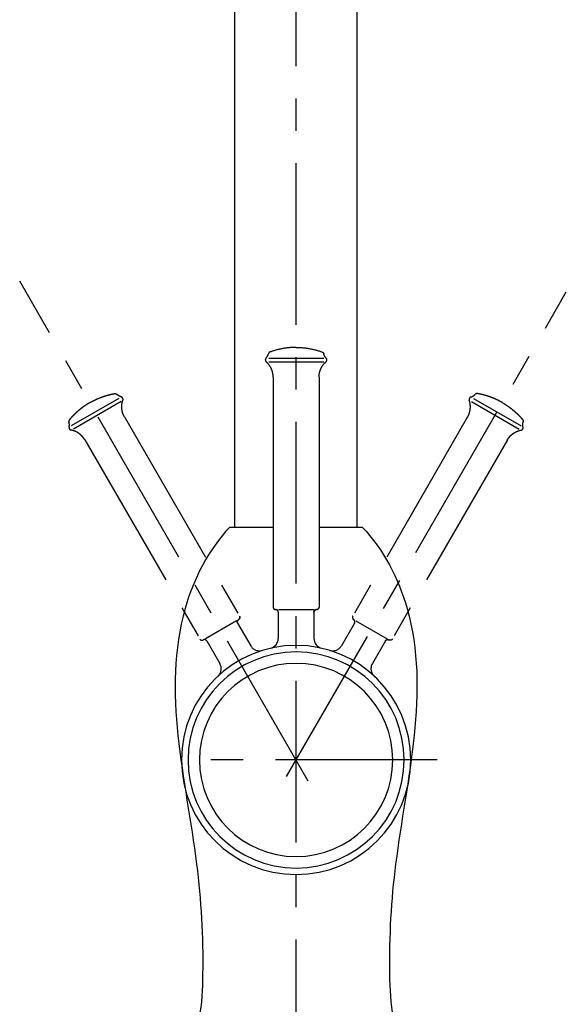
# Model space of a CAD drawing. Header units: millimetres. Extents: x -202 to 359, y -177 to 596.
# Tile 3 of 4: x 236 to 343, y 16 to 209. Entities that reach past the tile are written whole.
import ezdxf

# ---------------------------------------------------------------- set-up
doc = ezdxf.new("R2010")
doc.units = ezdxf.units.MM
doc.linetypes.add('CENTER', pattern=[50.8, 31.75, -6.35, 6.35, -6.35])
doc.linetypes.add('PHANTOM', pattern=[63.5, 31.75, -6.35, 6.35, -6.35, 6.35, -6.35])

msp = doc.modelspace()

# ---------------------------------------------------------------- linework, layer by layer
at = {"color": 7, "linetype": 'CENTER'}
for p, q in [((290, -2.9884), (290, 386.818368)), ((292.400966, 59.841405), (235.741947, 157.977705)), ((288.133139, 60.766502), (343.045863, 155.878131)), ((317.724695, 64), (272.293543, 64))]:
    msp.add_line(p, q, dxfattribs=at)
at = {"color": 7, "linetype": 'CONTINUOUS'}
for p, q in [((278, 109.73), (278, 365.953646)), ((302, 109.73), (302, 365.953646)), ((284.655489, 142.885125), (295.447625, 142.885125)), ((284.655489, 142.167061), (295.447625, 142.167061)), ((285.5, 139.152603), (285.5, 94.015603)), ((294.5, 139.152603), (294.5, 94.015603)), ((277, 109.73), (285.5, 109.73)), ((294.5, 109.73), (303, 109.73)), ((286.5, 93.015603), (286.5, 87.874673)), ((286.520183, 93.515603), (293.571406, 93.515603)), ((293.5, 93.015603), (293.5, 87.874673))]:
    msp.add_line(p, q, dxfattribs=at)
at = {"color": 7, "linetype": 'PHANTOM'}
for p, q in [((245.928955, 129.644266), (255.275219, 135.040334)), ((246.287987, 129.022405), (255.634251, 134.418473)), ((324.455048, 134.366916), (333.801312, 128.970849)), ((324.81408, 134.988778), (334.160344, 129.59271)), ((256.320813, 131.334063), (278.889313, 92.244274)), ((323.679187, 131.334063), (301.110687, 92.244274)), ((248.526584, 126.834063), (271.095084, 87.744274)), ((331.473416, 126.834063), (308.904916, 87.744274)), ((272.228589, 87.821353), (278.335127, 91.346965)), ((278.523288, 90.878249), (281.093753, 86.426073)), ((301.476712, 90.878249), (298.906247, 86.426073)), ((301.744192, 91.30117), (307.85073, 87.775559)), ((272.46111, 87.378249), (275.031575, 82.926073)), ((307.53889, 87.378249), (304.968425, 82.926073))]:
    msp.add_line(p, q, dxfattribs=at)
at = {"color": 7, "linetype": 'CONTINUOUS'}
for centre, radius, start, end in [((286, 94.015603), 0.5, -179.99999, -89.99999), ((286, 93.015603), 0.5, 0, 90), ((294, 93.015603), 0.5, 90, 180), ((294, 94.015603), 0.5, -90, 0), ((284.5, 87.874673), 2, -77.02712, 0), ((295.5, 87.874673), 2, -179.999995, -102.972875), ((290, 64), 22.5, 0, 359.99999), ((290, 64), 21.215792, 0, 359.99999), ((290, 64), 18.964769, 0, 359.99999)]:
    msp.add_arc(centre, radius, start, end, dxfattribs=at)
at = {"color": 7, "linetype": 'CENTER'}
for centre, start, end in [((278.9563, 91.128249), 119.999999, 209.999999), ((278.4563, 91.994274), -60.000001, 29.999999), ((271.528097, 87.994274), -149.999991, -59.999991), ((272.028097, 87.128249), 29.999999, 119.999999)]:
    msp.add_arc(centre, 0.5, start, end, dxfattribs=at)
at = {"color": 7, "linetype": 'PHANTOM'}
for centre, start, end in [((282.825803, 87.426073), -149.999996, -72.972876), ((297.174197, 87.426073), -107.027119, -29.999999), ((273.299524, 81.926073), -47.027121, 29.999999), ((306.700476, 81.926073), 149.999996, 227.027116)]:
    msp.add_arc(centre, 2, start, end, dxfattribs=at)
at = {"color": 7, "linetype": 'CONTINUOUS'}
for points, start_tangent, end_tangent in [([(290, 145), (289.67493, 144.996477), (289.349475, 144.985887), (289.023864, 144.968205), (288.698329, 144.943415), (288.373101, 144.911512), (288.048415, 144.872502), (287.724503, 144.826399), (287.401596, 144.773229), (287.079926, 144.713027), (286.759722, 144.645839), (286.441211, 144.57172), (286.124616, 144.490735), (285.810159, 144.402959), (285.498056, 144.308477), (285.18852, 144.20738), (284.881757, 144.099773)], (-1, 0), (-0.939985, -0.341216)), ([(290, 145), (290.32507, 144.996477), (290.650525, 144.985887), (290.976136, 144.968205), (291.301671, 144.943415), (291.626899, 144.911512), (291.951585, 144.872502), (292.275497, 144.826399), (292.598404, 144.773229), (292.920074, 144.713027), (293.240278, 144.645839), (293.558789, 144.57172), (293.875384, 144.490735), (294.189841, 144.402959), (294.501944, 144.308477), (294.81148, 144.20738), (295.118243, 144.099773)], (1, 0), (0.939985, -0.341216)), ([(284.092409, 142.885125), (284.13402, 142.931102), (284.174321, 142.978511), (284.213239, 143.027296), (284.250706, 143.077395), (284.286657, 143.128744), (284.321031, 143.181272), (284.35377, 143.234907), (284.384824, 143.289571), (284.414144, 143.345184), (284.441689, 143.401664), (284.467421, 143.458923), (284.491309, 143.516876), (284.513328, 143.575433), (284.533457, 143.634503), (284.551683, 143.693998), (284.567997, 143.753824)], (0.682438, 0.730944), (0.248088, 0.968738)), ([(284.881757, 144.099773), (284.868065, 144.094574), (284.854438, 144.088937), (284.840897, 144.08286), (284.827463, 144.076344), (284.814157, 144.06939), (284.800998, 144.062001), (284.788008, 144.05418), (284.775208, 144.045934), (284.762617, 144.037268), (284.750257, 144.02819), (284.738147, 144.018711), (284.726306, 144.008839), (284.714754, 143.998587), (284.703508, 143.987968), (284.692585, 143.976995), (284.682003, 143.965684), (284.671775, 143.95405), (284.661918, 143.942112), (284.652444, 143.929885), (284.643366, 143.917389), (284.634693, 143.904644), (284.626438, 143.891669), (284.618607, 143.878484), (284.611208, 143.865109), (284.604247, 143.851567), (284.597728, 143.837878), (284.591655, 143.824062), (284.586029, 143.810141), (284.580851, 143.796137), (284.576122, 143.782069), (284.571838, 143.767958), (284.567997, 143.753824)], (-0.939985, -0.341216), (-0.248088, -0.968738)), ([(295.118243, 144.099773), (295.131935, 144.094574), (295.145562, 144.088937), (295.159103, 144.08286), (295.172537, 144.076344), (295.185843, 144.06939), (295.199002, 144.062001), (295.211992, 144.05418), (295.224792, 144.045934), (295.237383, 144.037268), (295.249743, 144.02819), (295.261853, 144.018711), (295.273694, 144.008839), (295.285246, 143.998587), (295.296492, 143.987968), (295.307415, 143.976995), (295.317997, 143.965684), (295.328225, 143.95405), (295.338082, 143.942112), (295.347556, 143.929885), (295.356634, 143.917389), (295.365307, 143.904644), (295.373562, 143.891669), (295.381393, 143.878484), (295.388792, 143.865109), (295.395753, 143.851567), (295.402272, 143.837878), (295.408345, 143.824062), (295.413971, 143.810141), (295.419149, 143.796137), (295.423878, 143.782069), (295.428162, 143.767958), (295.432003, 143.753824)], (0.939985, -0.341216), (0.248088, -0.968738)), ([(295.907591, 142.885125), (295.86598, 142.931102), (295.825679, 142.978511), (295.786761, 143.027296), (295.749294, 143.077395), (295.713343, 143.128744), (295.678969, 143.181272), (295.64623, 143.234907), (295.615176, 143.289571), (295.585856, 143.345184), (295.558311, 143.401664), (295.532579, 143.458923), (295.508691, 143.516876), (295.486672, 143.575433), (295.466543, 143.634503), (295.448317, 143.693998), (295.432003, 143.753824)], (-0.682438, 0.730944), (-0.248088, 0.968738)), ([(284.092409, 142.885125), (284.077313, 142.868202), (284.062744, 142.850282), (284.048786, 142.831379), (284.035525, 142.811515), (284.023045, 142.79072), (284.011431, 142.769033), (284.000767, 142.746505), (283.99113, 142.723192), (283.982597, 142.699164), (283.975237, 142.674498), (283.96911, 142.649277), (283.964272, 142.623595), (283.960767, 142.59755), (283.958629, 142.571247), (283.957882, 142.544794), (283.958537, 142.518301), (283.960595, 142.49188), (283.964045, 142.465642), (283.968862, 142.439696), (283.975012, 142.414146), (283.982452, 142.389094), (283.991126, 142.364632), (284.000971, 142.340847), (284.011917, 142.317818), (284.023887, 142.295614), (284.0368, 142.274294), (284.050571, 142.253909), (284.065112, 142.234499), (284.080336, 142.216096), (284.096154, 142.19872), (284.112479, 142.182385), (284.129228, 142.167095)], (-0.682438, -0.730944), (0.753623, -0.657307)), ([(285.5, 139.152603), (285.498654, 139.256361), (285.494589, 139.360599), (285.487766, 139.465212), (285.478153, 139.570093), (285.465723, 139.675134), (285.450455, 139.780223), (285.432332, 139.885246), (285.411345, 139.990088), (285.38749, 140.094634), (285.360769, 140.198767), (285.331193, 140.302369), (285.298775, 140.405324), (285.263537, 140.507516), (285.225508, 140.608828), (285.184721, 140.709148), (285.141216, 140.808364), (285.095041, 140.906364), (285.046247, 141.003043), (284.994893, 141.098297), (284.941041, 141.192024), (284.88476, 141.284128), (284.826124, 141.374516), (284.765211, 141.4631), (284.702103, 141.549797), (284.636886, 141.634527), (284.56965, 141.717217), (284.500489, 141.797799), (284.429498, 141.876211), (284.356776, 141.952394), (284.282422, 142.026299), (284.206538, 142.097879), (284.129228, 142.167095)], (0, 1), (-0.753623, 0.657307)), ([(294.5, 139.152603), (294.501346, 139.256361), (294.505411, 139.360599), (294.512234, 139.465212), (294.521847, 139.570093), (294.534277, 139.675134), (294.549545, 139.780223), (294.567668, 139.885246), (294.588655, 139.990088), (294.61251, 140.094634), (294.639231, 140.198767), (294.668807, 140.302369), (294.701225, 140.405324), (294.736463, 140.507516), (294.774492, 140.608828), (294.815279, 140.709148), (294.858784, 140.808364), (294.904959, 140.906364), (294.953753, 141.003043), (295.005107, 141.098297), (295.058959, 141.192024), (295.11524, 141.284128), (295.173876, 141.374516), (295.234789, 141.4631), (295.297897, 141.549797), (295.363114, 141.634527), (295.43035, 141.717217), (295.499511, 141.797799), (295.570502, 141.876211), (295.643224, 141.952394), (295.717578, 142.026299), (295.793462, 142.097879), (295.870772, 142.167095)], (0, 1), (0.753623, 0.657307)), ([(295.870772, 142.167095), (295.887521, 142.182385), (295.903846, 142.19872), (295.919664, 142.216096), (295.934888, 142.234499), (295.949429, 142.253909), (295.9632, 142.274294), (295.976113, 142.295614), (295.988083, 142.317818), (295.999029, 142.340847), (296.008874, 142.364632), (296.017548, 142.389094), (296.024988, 142.414146), (296.031138, 142.439696), (296.035955, 142.465642), (296.039405, 142.49188), (296.041463, 142.518301), (296.042118, 142.544794), (296.041371, 142.571247), (296.039233, 142.59755), (296.035728, 142.623595), (296.03089, 142.649277), (296.024763, 142.674498), (296.017403, 142.699164), (296.00887, 142.723192), (295.999233, 142.746505), (295.988569, 142.769033), (295.976955, 142.79072), (295.964475, 142.811515), (295.951214, 142.831379), (295.937256, 142.850282), (295.922687, 142.868202), (295.907591, 142.885125)], (0.753623, 0.657307), (-0.682438, 0.730944)), ([(277, 109.73), (268.216517, 93.736375), (270.458977, 43.563819), (271.653227, 21.91365), (267.635456, 6.020296), (265.812689, 4.325017)], (-0.687226, -0.726444), (-0.806382, -0.591395)), ([(303, 109.73), (311.783483, 93.736375), (309.541023, 43.563819), (308.346773, 21.91365), (312.364544, 6.020296), (314.187311, 4.325017)], (0.687226, -0.726444), (0.806382, -0.591395)), ([(285.5, 94.015603), (285.500497, 93.993313), (285.502023, 93.970675), (285.504625, 93.947755), (285.508347, 93.924621), (285.513229, 93.90135), (285.519301, 93.878024), (285.526587, 93.854728), (285.535106, 93.831555), (285.544863, 93.808599), (285.555858, 93.785955), (285.568078, 93.763723), (285.581502, 93.741998), (285.596098, 93.720877), (285.611823, 93.700454), (285.628627, 93.680816), (285.646447, 93.662049), (285.665214, 93.644229), (285.684851, 93.627426), (285.705274, 93.611701), (285.726395, 93.597105), (285.74812, 93.583681), (285.770353, 93.571461), (285.792996, 93.560466), (285.815953, 93.550709), (285.839126, 93.54219), (285.862421, 93.534903), (285.885747, 93.528831), (285.909018, 93.52395), (285.932152, 93.520227), (285.955073, 93.517625), (285.97771, 93.5161), (286, 93.515603)], (0, -1), (1, 0)), ([(286.5, 93.015603), (286.499503, 93.037893), (286.497977, 93.06053), (286.495375, 93.08345), (286.491653, 93.106584), (286.486771, 93.129855), (286.480699, 93.153182), (286.473413, 93.176477), (286.464894, 93.19965), (286.455137, 93.222607), (286.444142, 93.24525), (286.431922, 93.267483), (286.418498, 93.289208), (286.403902, 93.310328), (286.388177, 93.330752), (286.371373, 93.350389), (286.353553, 93.369156), (286.334786, 93.386976), (286.315149, 93.403779), (286.294726, 93.419505), (286.273605, 93.4341), (286.25188, 93.447524), (286.229647, 93.459745), (286.207004, 93.470739), (286.184047, 93.480497), (286.160874, 93.489015), (286.137579, 93.496302), (286.114253, 93.502374), (286.090982, 93.507255), (286.067848, 93.510978), (286.044927, 93.51358), (286.02229, 93.515106), (286, 93.515603)], (0, 1), (-1, 0)), ([(293.5, 93.015603), (293.500497, 93.037893), (293.502023, 93.06053), (293.504625, 93.08345), (293.508347, 93.106584), (293.513229, 93.129855), (293.519301, 93.153182), (293.526587, 93.176477), (293.535106, 93.19965), (293.544863, 93.222607), (293.555858, 93.24525), (293.568078, 93.267483), (293.581502, 93.289208), (293.596098, 93.310328), (293.611823, 93.330752), (293.628627, 93.350389), (293.646447, 93.369156), (293.665214, 93.386976), (293.684851, 93.403779), (293.705274, 93.419505), (293.726395, 93.4341), (293.74812, 93.447524), (293.770353, 93.459745), (293.792996, 93.470739), (293.815953, 93.480497), (293.839126, 93.489015), (293.862421, 93.496302), (293.885747, 93.502374), (293.909018, 93.507255), (293.932152, 93.510978), (293.955073, 93.51358), (293.97771, 93.515106), (294, 93.515603)], (0, 1), (1, 0)), ([(294.5, 94.015603), (294.499503, 93.993313), (294.497977, 93.970675), (294.495375, 93.947755), (294.491653, 93.924621), (294.486771, 93.90135), (294.480699, 93.878024), (294.473413, 93.854728), (294.464894, 93.831555), (294.455137, 93.808599), (294.444142, 93.785955), (294.431922, 93.763723), (294.418498, 93.741998), (294.403902, 93.720877), (294.388177, 93.700454), (294.371373, 93.680816), (294.353553, 93.662049), (294.334786, 93.644229), (294.315149, 93.627426), (294.294726, 93.611701), (294.273605, 93.597105), (294.25188, 93.583681), (294.229647, 93.571461), (294.207004, 93.560466), (294.184047, 93.550709), (294.160874, 93.54219), (294.137579, 93.534903), (294.114253, 93.528831), (294.090982, 93.52395), (294.067848, 93.520227), (294.044927, 93.517625), (294.02229, 93.5161), (294, 93.515603)], (0, -1), (-1, 0)), ([(278.523288, 90.878249), (278.512573, 90.897801), (278.502576, 90.918168), (278.493369, 90.939319), (278.485026, 90.961215), (278.477618, 90.983809), (278.471213, 91.007046), (278.465876, 91.030864), (278.461666, 91.055192), (278.458638, 91.079951), (278.456838, 91.105058), (278.456305, 91.130423), (278.457068, 91.155949), (278.459148, 91.181538), (278.462555, 91.207088), (278.467288, 91.232496), (278.473337, 91.257659), (278.48068, 91.282475), (278.489285, 91.306845), (278.499109, 91.330676), (278.510103, 91.353876), (278.522205, 91.376364), (278.535349, 91.398064), (278.549461, 91.418907), (278.564464, 91.438836), (278.580273, 91.457799), (278.596804, 91.475757), (278.613969, 91.492679), (278.631682, 91.508542), (278.649855, 91.523333), (278.668403, 91.537047), (278.687245, 91.549686), (278.7063, 91.561262)], (-0.5, 0.866025), (0.866025, 0.5)), ([(278.889313, 92.244274), (278.900028, 92.224722), (278.910025, 92.204355), (278.919232, 92.183204), (278.927575, 92.161308), (278.934983, 92.138714), (278.941388, 92.115477), (278.946725, 92.091659), (278.950934, 92.067332), (278.953962, 92.042572), (278.955762, 92.017465), (278.956296, 91.992101), (278.955532, 91.966575), (278.953452, 91.940986), (278.950046, 91.915436), (278.945312, 91.890028), (278.939263, 91.864865), (278.93192, 91.840049), (278.923316, 91.815678), (278.913491, 91.791848), (278.902498, 91.768647), (278.890396, 91.746159), (278.877252, 91.72446), (278.863139, 91.703616), (278.848137, 91.683688), (278.832328, 91.664724), (278.815797, 91.646766), (278.798632, 91.629844), (278.780919, 91.613981), (278.762746, 91.599191), (278.744197, 91.585477), (278.725356, 91.572837), (278.7063, 91.561262)], (0.5, -0.866025), (-0.866025, -0.5)), ([(271.095084, 87.744274), (271.10666, 87.725219), (271.1193, 87.706378), (271.133013, 87.687829), (271.147804, 87.669656), (271.163667, 87.651943), (271.180589, 87.634778), (271.198547, 87.618247), (271.217511, 87.602438), (271.237439, 87.587436), (271.258282, 87.573323), (271.279982, 87.560179), (271.30247, 87.548077), (271.32567, 87.537084), (271.349501, 87.527259), (271.373871, 87.518654), (271.398688, 87.511312), (271.42385, 87.505263), (271.449258, 87.500529), (271.474808, 87.497122), (271.500397, 87.495042), (271.525923, 87.494279), (271.551288, 87.494813), (271.576395, 87.496613), (271.601154, 87.499641), (271.625482, 87.50385), (271.6493, 87.509187), (271.672537, 87.515592), (271.695131, 87.523), (271.717027, 87.531343), (271.738178, 87.54055), (271.758545, 87.550547), (271.778097, 87.561262)], (0.5, -0.866025), (0.866025, 0.5)), ([(272.46111, 87.378249), (272.449534, 87.397304), (272.436895, 87.416146), (272.423181, 87.434695), (272.40839, 87.452868), (272.392527, 87.47058), (272.375605, 87.487746), (272.357647, 87.504277), (272.338684, 87.520086), (272.318755, 87.535088), (272.297912, 87.5492), (272.276212, 87.562345), (272.253724, 87.574447), (272.230524, 87.58544), (272.206693, 87.595264), (272.182323, 87.603869), (272.157507, 87.611212), (272.132344, 87.617261), (272.106936, 87.621994), (272.081386, 87.625401), (272.055797, 87.627481), (272.030271, 87.628244), (272.004906, 87.627711), (271.979799, 87.625911), (271.95504, 87.622883), (271.930712, 87.618674), (271.906894, 87.613337), (271.883657, 87.606932), (271.861063, 87.599524), (271.839167, 87.59118), (271.818016, 87.581974), (271.797649, 87.571976), (271.778097, 87.561262)], (-0.5, 0.866025), (-0.866025, -0.5))]:
    msp.add_spline(points, degree=3, dxfattribs=dict(at, start_tangent=start_tangent, end_tangent=end_tangent))
at = {"color": 7, "linetype": 'PHANTOM'}
for points, start_tangent, end_tangent in [([(249.5, 134.148058), (249.78328, 134.307542), (250.070427, 134.461098), (250.361256, 134.60859), (250.655573, 134.749889), (250.953179, 134.884874), (251.253871, 135.013434), (251.557439, 135.135464), (251.863669, 135.25087), (252.172345, 135.359569), (252.483244, 135.461484), (252.796142, 135.556551), (253.110813, 135.644713), (253.427029, 135.725926), (253.744559, 135.800153), (254.063174, 135.867369), (254.382642, 135.927559)], (0.866025, 0.5), (0.984659, 0.174491)), ([(254.382642, 135.927559), (254.397099, 135.929904), (254.411719, 135.931835), (254.426484, 135.933343), (254.441376, 135.934416), (254.456377, 135.935047), (254.471468, 135.935227), (254.486628, 135.93495), (254.501836, 135.934208), (254.517073, 135.932998), (254.532316, 135.931317), (254.547543, 135.929163), (254.562733, 135.926534), (254.577864, 135.923432), (254.592913, 135.919858), (254.607858, 135.915817), (254.622679, 135.911313), (254.637353, 135.906351), (254.651859, 135.90094), (254.666177, 135.895089), (254.680287, 135.888807), (254.69417, 135.882105), (254.707807, 135.874996), (254.721181, 135.867493), (254.734276, 135.85961), (254.747076, 135.851362), (254.759566, 135.842766), (254.771734, 135.833838), (254.783566, 135.824595), (254.795052, 135.815056), (254.806182, 135.805238), (254.816947, 135.795159), (254.827341, 135.78484)], (0.984659, 0.174491), (0.699219, -0.714907)), ([(255.673561, 135.270317), (255.614536, 135.289329), (255.555931, 135.310236), (255.497834, 135.333026), (255.440337, 135.35768), (255.383528, 135.384174), (255.327496, 135.412478), (255.272325, 135.442557), (255.218099, 135.474371), (255.164901, 135.507873), (255.112807, 135.543013), (255.061893, 135.579736), (255.012228, 135.61798), (254.963881, 135.657682), (254.916913, 135.698774), (254.871382, 135.741185), (254.827341, 135.78484)], (-0.95648, 0.291797), (-0.699219, 0.714907)), ([(324.326439, 135.270317), (324.385464, 135.289329), (324.444069, 135.310236), (324.502166, 135.333026), (324.559663, 135.35768), (324.616472, 135.384174), (324.672504, 135.412478), (324.727675, 135.442557), (324.781901, 135.474371), (324.835099, 135.507873), (324.887193, 135.543013), (324.938107, 135.579736), (324.987772, 135.61798), (325.036119, 135.657682), (325.083087, 135.698774), (325.128618, 135.741185), (325.172659, 135.78484)], (0.95648, 0.291797), (0.699219, 0.714907)), ([(325.617358, 135.927559), (325.602901, 135.929904), (325.588281, 135.931835), (325.573516, 135.933343), (325.558624, 135.934416), (325.543623, 135.935047), (325.528532, 135.935227), (325.513372, 135.93495), (325.498164, 135.934208), (325.482927, 135.932998), (325.467684, 135.931317), (325.452457, 135.929163), (325.437267, 135.926534), (325.422136, 135.923432), (325.407087, 135.919858), (325.392142, 135.915817), (325.377321, 135.911313), (325.362647, 135.906351), (325.348141, 135.90094), (325.333823, 135.895089), (325.319713, 135.888807), (325.30583, 135.882105), (325.292193, 135.874996), (325.278819, 135.867493), (325.265724, 135.85961), (325.252924, 135.851362), (325.240434, 135.842766), (325.228266, 135.833838), (325.216434, 135.824595), (325.204948, 135.815056), (325.193818, 135.805238), (325.183053, 135.795159), (325.172659, 135.78484)], (-0.984659, 0.174491), (-0.699219, -0.714907)), ([(330.5, 134.148058), (330.21672, 134.307542), (329.929573, 134.461098), (329.638744, 134.60859), (329.344427, 134.749889), (329.046821, 134.884874), (328.746129, 135.013434), (328.442561, 135.135464), (328.136331, 135.25087), (327.827655, 135.359569), (327.516756, 135.461484), (327.203858, 135.556551), (326.889187, 135.644713), (326.572971, 135.725926), (326.255441, 135.800153), (325.936826, 135.867369), (325.617358, 135.927559)], (-0.866025, 0.5), (-0.984659, 0.174491)), ([(249.5, 134.148058), (249.220243, 133.982472), (248.943685, 133.810573), (248.670539, 133.632454), (248.401012, 133.448218), (248.135308, 133.257976), (247.873627, 133.061849), (247.616162, 132.859966), (247.363102, 132.652466), (247.114628, 132.439495), (246.870918, 132.221206), (246.632138, 131.997762), (246.398452, 131.76933), (246.170012, 131.536085), (245.946964, 131.298209), (245.729446, 131.055889), (245.517586, 130.809317)], (-0.866025, -0.5), (-0.643443, -0.765494)), ([(256.000691, 134.630076), (256.00755, 134.651692), (256.013521, 134.674001), (256.018532, 134.696958), (256.022514, 134.720508), (256.025402, 134.744588), (256.027136, 134.769127), (256.027659, 134.794047), (256.026923, 134.819262), (256.024888, 134.844679), (256.021522, 134.870199), (256.016803, 134.895721), (256.010719, 134.921137), (256.003271, 134.946338), (255.99447, 134.971217), (255.984338, 134.995665), (255.97291, 135.019575), (255.960231, 135.042846), (255.946357, 135.065381), (255.931354, 135.087091), (255.915296, 135.107894), (255.898265, 135.127717), (255.880349, 135.146495), (255.861641, 135.164177), (255.842237, 135.180719), (255.822236, 135.19609), (255.801736, 135.210268), (255.780835, 135.223243), (255.75963, 135.235012), (255.738213, 135.245584), (255.716674, 135.254975), (255.695097, 135.26321), (255.673561, 135.270317)], (0.324003, 0.946056), (-0.95648, 0.291797)), ([(256.320813, 131.334063), (256.270099, 131.424594), (256.221501, 131.516899), (256.175104, 131.610908), (256.130988, 131.706544), (256.089232, 131.803727), (256.04991, 131.902371), (256.013094, 132.002385), (255.978848, 132.103675), (255.947234, 132.206142), (255.918308, 132.309683), (255.892121, 132.414194), (255.868718, 132.519564), (255.848139, 132.625684), (255.830418, 132.732438), (255.81558, 132.839711), (255.803648, 132.947386), (255.794637, 133.055345), (255.788554, 133.163468), (255.785402, 133.271637), (255.785175, 133.379733), (255.787864, 133.487638), (255.79345, 133.595235), (255.80191, 133.702407), (255.813215, 133.809043), (255.82733, 133.915029), (255.844212, 134.020259), (255.863816, 134.124626), (255.886091, 134.228028), (255.910979, 134.330366), (255.938419, 134.431546), (255.968346, 134.531478), (256.000691, 134.630076)], (-0.5, 0.866025), (0.324003, 0.946056)), ([(323.679187, 131.334063), (323.729901, 131.424594), (323.778499, 131.516899), (323.824896, 131.610908), (323.869012, 131.706544), (323.910768, 131.803727), (323.95009, 131.902371), (323.986906, 132.002385), (324.021152, 132.103675), (324.052766, 132.206142), (324.081692, 132.309683), (324.107879, 132.414194), (324.131282, 132.519564), (324.151861, 132.625684), (324.169582, 132.732438), (324.18442, 132.839711), (324.196352, 132.947386), (324.205363, 133.055345), (324.211446, 133.163468), (324.214598, 133.271637), (324.214825, 133.379733), (324.212136, 133.487638), (324.20655, 133.595235), (324.19809, 133.702407), (324.186785, 133.809043), (324.17267, 133.915029), (324.155788, 134.020259), (324.136184, 134.124626), (324.113909, 134.228028), (324.089021, 134.330366), (324.061581, 134.431546), (324.031654, 134.531478), (323.999309, 134.630076)], (0.5, 0.866025), (-0.324003, 0.946056)), ([(324.326439, 135.270317), (324.304903, 135.26321), (324.283326, 135.254975), (324.261787, 135.245584), (324.24037, 135.235012), (324.219165, 135.223243), (324.198264, 135.210268), (324.177764, 135.19609), (324.157763, 135.180719), (324.138359, 135.164177), (324.119651, 135.146495), (324.101735, 135.127717), (324.084704, 135.107894), (324.068646, 135.087091), (324.053643, 135.065381), (324.039769, 135.042846), (324.02709, 135.019575), (324.015662, 134.995665), (324.00553, 134.971217), (323.996729, 134.946338), (323.989281, 134.921137), (323.983197, 134.895721), (323.978478, 134.870199), (323.975112, 134.844679), (323.973077, 134.819262), (323.972341, 134.794047), (323.972864, 134.769127), (323.974598, 134.744588), (323.977486, 134.720508), (323.981468, 134.696958), (323.986479, 134.674001), (323.99245, 134.651692), (323.999309, 134.630076)], (-0.95648, -0.291797), (0.324003, -0.946056)), ([(330.5, 134.148058), (330.779757, 133.982472), (331.056315, 133.810573), (331.329461, 133.632454), (331.598988, 133.448218), (331.864692, 133.257976), (332.126373, 133.061849), (332.383838, 132.859966), (332.636898, 132.652466), (332.885372, 132.439495), (333.129082, 132.221206), (333.367862, 131.997762), (333.601548, 131.76933), (333.829988, 131.536085), (334.053036, 131.298209), (334.270554, 131.055889), (334.482414, 130.809317)], (0.866025, -0.5), (0.643443, -0.765494)), ([(245.517586, 130.809317), (245.508327, 130.797968), (245.499344, 130.786273), (245.490656, 130.77424), (245.48228, 130.76188), (245.474233, 130.749204), (245.466532, 130.736225), (245.459192, 130.722958), (245.45223, 130.709416), (245.44566, 130.695616), (245.439494, 130.681574), (245.433746, 130.66731), (245.428428, 130.65284), (245.423549, 130.638186), (245.419119, 130.623366), (245.415146, 130.608402), (245.411637, 130.593315), (245.408597, 130.578127), (245.40603, 130.562858), (245.403938, 130.547533), (245.402324, 130.532172), (245.401186, 130.516798), (245.400524, 130.501434), (245.400335, 130.486099), (245.400614, 130.470818), (245.401357, 130.455609), (245.402556, 130.440494), (245.404204, 130.425493), (245.406293, 130.410624), (245.408811, 130.395907), (245.411749, 130.381359), (245.415095, 130.366997), (245.418835, 130.352836)], (-0.643443, -0.765494), (0.269518, -0.962995)), ([(245.441314, 129.362727), (245.454362, 129.42335), (245.465558, 129.484557), (245.47487, 129.546265), (245.482268, 129.608386), (245.487728, 129.670831), (245.491232, 129.733509), (245.492768, 129.796328), (245.492329, 129.859195), (245.489915, 129.922017), (245.485529, 129.984702), (245.479184, 130.047156), (245.470896, 130.109289), (245.460686, 130.17101), (245.448583, 130.232232), (245.43462, 130.292868), (245.418835, 130.352836)], (0.225536, 0.974235), (-0.269518, 0.962995)), ([(334.482414, 130.809317), (334.491673, 130.797968), (334.500656, 130.786273), (334.509344, 130.77424), (334.51772, 130.76188), (334.525767, 130.749204), (334.533468, 130.736225), (334.540808, 130.722958), (334.54777, 130.709416), (334.55434, 130.695616), (334.560506, 130.681574), (334.566254, 130.66731), (334.571572, 130.65284), (334.576451, 130.638186), (334.580881, 130.623366), (334.584854, 130.608402), (334.588363, 130.593315), (334.591403, 130.578127), (334.59397, 130.562858), (334.596062, 130.547533), (334.597676, 130.532172), (334.598814, 130.516798), (334.599476, 130.501434), (334.599665, 130.486099), (334.599386, 130.470818), (334.598643, 130.455609), (334.597444, 130.440494), (334.595796, 130.425493), (334.593707, 130.410624), (334.591189, 130.395907), (334.588251, 130.381359), (334.584905, 130.366997), (334.581165, 130.352836)], (0.643443, -0.765494), (-0.269518, -0.962995)), ([(334.558686, 129.362727), (334.545638, 129.42335), (334.534442, 129.484557), (334.52513, 129.546265), (334.517732, 129.608386), (334.512272, 129.670831), (334.508768, 129.733509), (334.507232, 129.796328), (334.507671, 129.859195), (334.510085, 129.922017), (334.514471, 129.984702), (334.520816, 130.047156), (334.529104, 130.109289), (334.539314, 130.17101), (334.551417, 130.232232), (334.56538, 130.292868), (334.581165, 130.352836)], (-0.225536, 0.974235), (0.269518, 0.962995)), ([(245.441314, 129.362727), (245.436702, 129.340522), (245.433044, 129.317719), (245.430408, 129.29437), (245.428855, 129.270537), (245.428445, 129.246287), (245.429231, 129.2217), (245.431259, 129.196857), (245.43457, 129.17185), (245.439194, 129.146774), (245.445153, 129.121732), (245.452458, 129.096827), (245.461109, 129.072167), (245.471096, 129.047859), (245.482396, 129.024011), (245.494975, 129.000728), (245.508789, 128.978112), (245.523782, 128.95626), (245.539888, 128.935262), (245.557033, 128.9152), (245.575135, 128.896149), (245.594104, 128.878172), (245.613846, 128.861325), (245.634265, 128.845649), (245.655259, 128.831179), (245.676727, 128.817934), (245.69857, 128.805927), (245.720689, 128.795159), (245.742987, 128.78562), (245.765373, 128.777294), (245.787759, 128.770155), (245.810065, 128.764171), (245.832215, 128.759304)], (-0.225536, -0.974235), (0.98131, -0.192433)), ([(248.526584, 126.834063), (248.473539, 126.923248), (248.4179, 127.011487), (248.359685, 127.098673), (248.298919, 127.184697), (248.235634, 127.26945), (248.169867, 127.352826), (248.10166, 127.434717), (248.031064, 127.515019), (247.958132, 127.593631), (247.882925, 127.670453), (247.80551, 127.745386), (247.725957, 127.818339), (247.644345, 127.889221), (247.560754, 127.957945), (247.475271, 128.024431), (247.387988, 128.088602), (247.298999, 128.150386), (247.208403, 128.209715), (247.116301, 128.26653), (247.022801, 128.320774), (246.928008, 128.372398), (246.832034, 128.421359), (246.734989, 128.467618), (246.636988, 128.511145), (246.538144, 128.551915), (246.438571, 128.589909), (246.338384, 128.625115), (246.237699, 128.657526), (246.136627, 128.687142), (246.035282, 128.713968), (245.933775, 128.738016), (245.832215, 128.759304)], (-0.5, 0.866025), (-0.98131, 0.192433)), ([(331.473416, 126.834063), (331.526461, 126.923248), (331.5821, 127.011487), (331.640315, 127.098673), (331.701081, 127.184697), (331.764366, 127.26945), (331.830133, 127.352826), (331.89834, 127.434717), (331.968936, 127.515019), (332.041868, 127.593631), (332.117075, 127.670453), (332.19449, 127.745386), (332.274043, 127.818339), (332.355655, 127.889221), (332.439246, 127.957945), (332.524729, 128.024431), (332.612012, 128.088602), (332.701001, 128.150386), (332.791597, 128.209715), (332.883699, 128.26653), (332.977199, 128.320774), (333.071992, 128.372398), (333.167966, 128.421359), (333.265011, 128.467618), (333.363012, 128.511145), (333.461856, 128.551915), (333.561429, 128.589909), (333.661616, 128.625115), (333.762301, 128.657526), (333.863373, 128.687142), (333.964718, 128.713968), (334.066225, 128.738016), (334.167785, 128.759304)], (0.5, 0.866025), (0.98131, 0.192433)), ([(334.167785, 128.759304), (334.189935, 128.764171), (334.212241, 128.770155), (334.234627, 128.777294), (334.257013, 128.78562), (334.279311, 128.795159), (334.30143, 128.805927), (334.323273, 128.817934), (334.344741, 128.831179), (334.365735, 128.845649), (334.386154, 128.861325), (334.405896, 128.878172), (334.424865, 128.896149), (334.442967, 128.9152), (334.460112, 128.935262), (334.476218, 128.95626), (334.491211, 128.978112), (334.505025, 129.000728), (334.517604, 129.024011), (334.528904, 129.047859), (334.538891, 129.072167), (334.547542, 129.096827), (334.554847, 129.121732), (334.560806, 129.146774), (334.56543, 129.17185), (334.568741, 129.196857), (334.570769, 129.2217), (334.571555, 129.246287), (334.571145, 129.270537), (334.569592, 129.29437), (334.566956, 129.317719), (334.563298, 129.340522), (334.558686, 129.362727)], (0.98131, 0.192433), (-0.225536, 0.974235)), ([(301.110687, 92.244274), (301.099972, 92.224722), (301.089975, 92.204355), (301.080768, 92.183204), (301.072425, 92.161308), (301.065017, 92.138714), (301.058612, 92.115477), (301.053275, 92.091659), (301.049066, 92.067332), (301.046038, 92.042572), (301.044238, 92.017465), (301.043704, 91.992101), (301.044468, 91.966575), (301.046548, 91.940986), (301.049954, 91.915436), (301.054688, 91.890028), (301.060737, 91.864865), (301.06808, 91.840049), (301.076684, 91.815678), (301.086509, 91.791848), (301.097502, 91.768647), (301.109604, 91.746159), (301.122748, 91.72446), (301.136861, 91.703616), (301.151863, 91.683688), (301.167672, 91.664724), (301.184203, 91.646766), (301.201368, 91.629844), (301.219081, 91.613981), (301.237254, 91.599191), (301.255803, 91.585477), (301.274644, 91.572837), (301.2937, 91.561262)], (-0.5, -0.866025), (0.866025, -0.5)), ([(301.476712, 90.878249), (301.487427, 90.897801), (301.497424, 90.918168), (301.506631, 90.939319), (301.514974, 90.961215), (301.522382, 90.983809), (301.528787, 91.007046), (301.534124, 91.030864), (301.538334, 91.055192), (301.541362, 91.079951), (301.543162, 91.105058), (301.543695, 91.130423), (301.542932, 91.155949), (301.540852, 91.181538), (301.537445, 91.207088), (301.532712, 91.232496), (301.526663, 91.257659), (301.51932, 91.282475), (301.510715, 91.306845), (301.500891, 91.330676), (301.489897, 91.353876), (301.477795, 91.376364), (301.464651, 91.398064), (301.450539, 91.418907), (301.435536, 91.438836), (301.419727, 91.457799), (301.403196, 91.475757), (301.386031, 91.492679), (301.368318, 91.508542), (301.350145, 91.523333), (301.331597, 91.537047), (301.312755, 91.549686), (301.2937, 91.561262)], (0.5, 0.866025), (-0.866025, 0.5)), ([(307.53889, 87.378249), (307.550466, 87.397304), (307.563105, 87.416146), (307.576819, 87.434695), (307.59161, 87.452868), (307.607473, 87.47058), (307.624395, 87.487746), (307.642353, 87.504277), (307.661316, 87.520086), (307.681245, 87.535088), (307.702088, 87.5492), (307.723788, 87.562345), (307.746276, 87.574447), (307.769476, 87.58544), (307.793307, 87.595264), (307.817677, 87.603869), (307.842493, 87.611212), (307.867656, 87.617261), (307.893064, 87.621994), (307.918614, 87.625401), (307.944203, 87.627481), (307.969729, 87.628244), (307.995094, 87.627711), (308.020201, 87.625911), (308.04496, 87.622883), (308.069288, 87.618674), (308.093106, 87.613337), (308.116343, 87.606932), (308.138937, 87.599524), (308.160833, 87.59118), (308.181984, 87.581974), (308.202351, 87.571976), (308.221903, 87.561262)], (0.5, 0.866025), (0.866025, -0.5)), ([(308.904916, 87.744274), (308.89334, 87.725219), (308.8807, 87.706378), (308.866987, 87.687829), (308.852196, 87.669656), (308.836333, 87.651943), (308.819411, 87.634778), (308.801453, 87.618247), (308.782489, 87.602438), (308.762561, 87.587436), (308.741718, 87.573323), (308.720018, 87.560179), (308.69753, 87.548077), (308.67433, 87.537084), (308.650499, 87.527259), (308.626129, 87.518654), (308.601312, 87.511312), (308.57615, 87.505263), (308.550742, 87.500529), (308.525192, 87.497122), (308.499603, 87.495042), (308.474077, 87.494279), (308.448712, 87.494813), (308.423605, 87.496613), (308.398846, 87.499641), (308.374518, 87.50385), (308.3507, 87.509187), (308.327463, 87.515592), (308.304869, 87.523), (308.282973, 87.531343), (308.261822, 87.54055), (308.241455, 87.550547), (308.221903, 87.561262)], (-0.5, -0.866025), (-0.866025, 0.5))]:
    msp.add_spline(points, degree=3, dxfattribs=dict(at, start_tangent=start_tangent, end_tangent=end_tangent))

doc.saveas('drawing.dxf')
